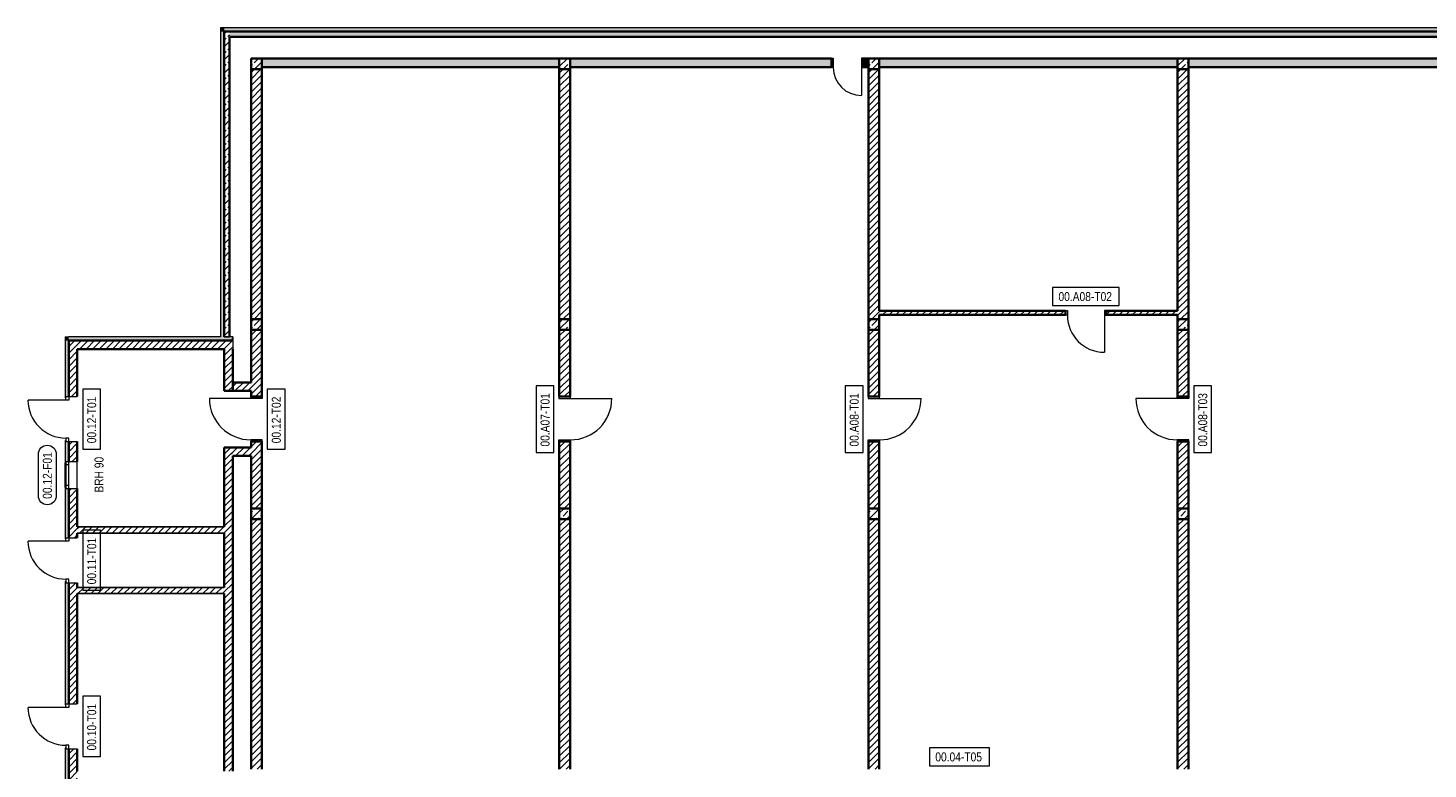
# Model space of a CAD drawing. Header units: metres. Extents: x -58265 to 854892, y -56510 to 35250.
# Tile 9 of 47: x -58265 to -19096, y 180 to 20925. Entities that reach past the tile are written whole.
import ezdxf

# ---------------------------------------------------------------- set-up
doc = ezdxf.new("R2010")
doc.units = ezdxf.units.M
doc.header["$LTSCALE"] = 0.05
for name, color, linetype in [('0._Pikto für Layout_4_A_1_Bauteilschraffuren', 7, 'Continuous'), ('0._Pikto für Layout_4_A_1_Fenster', 7, 'Continuous'), ('0._Pikto für Layout_4_A_1_Fenster_Text', 7, 'Continuous'), ('0._Pikto für Layout_4_A_1_Stützen', 7, 'Continuous'), ('0._Pikto für Layout_4_A_1_Türen', 7, 'Continuous'), ('0._Pikto für Layout_4_A_1_Türen_Text', 7, 'Continuous'), ('0._Pikto für Layout_4_A_1_Wände_Außen', 7, 'Continuous'), ('0._Pikto für Layout_4_A_1_Wände_Innen_Massiv', 7, 'Continuous')]:
    doc.layers.add(name, color=color, linetype=linetype)
doc.styles.add('ERSTELLTER_STIL_2', font='txt')
pattern_1 = [(45, (0, 3e-11), (-183.8478, 183.8478), []), (45, (-91.92, 91.92), (-183.8478, 183.8478), [195, -65])]
pattern_2 = [(45, (0, 3e-11), (-91.92388, 91.92388), [])]

msp = doc.modelspace()

# ---------------------------------------------------------------- hatches: boundary and pattern name
at = {"layer": '0._Pikto für Layout_4_A_1_Bauteilschraffuren', "linetype": 'Continuous', "lineweight": 18}
for points in [[(-52775, 20825), (-52875, 20925), (-52875, 20825)], [(-52775, 20925), (-52875, 20925), (-52775, 20825)], [(-52875, 20825), (-52875, 12275), (-52775, 12275), (-52775, 20825)], [(-52775, 20825), (875, 20825), (875, 20925), (-52775, 20925)], [(-51720, 19830), (-43400, 19830), (-43400, 20070), (-51720, 20070)], [(-43100, 20070), (-43100, 19830), (-35785, 19830), (-35785, 20070)], [(-34900, 20070), (-34900, 19830), (-34750, 19830), (-34750, 20070)], [(-26100, 20070), (-34450, 20070), (-34450, 19830), (-26100, 19830)], [(-17450, 20070), (-25800, 20070), (-25800, 19830), (-17450, 19830)], [(-57125, 12275), (-57225, 12275), (-57125, 12175)], [(-57225, 12175), (-57125, 12175), (-57225, 12275)], [(-57225, 10575), (-57205, 10575), (-57205, 10605), (-57125, 10605), (-57125, 12175), (-57225, 12175)], [(-57125, 12175), (-52605.588, 12175), (-52535, 12275), (-57125, 12275)], [(-52605.588, 12175), (-52535, 12175), (-52535, 12275)], [(-57205, 9375), (-57225, 9375), (-57225, 8755.272), (-57205, 8755.272), (-57205, 8785.272), (-57125, 8785.272), (-57125, 9345), (-57205, 9345)], [(-57205, 8065.272), (-57225, 8065.272), (-57225, 6625), (-57205, 6625), (-57205, 6655), (-57125, 6655), (-57125, 8035.272), (-57205, 8035.272)], [(-57205, 5425), (-57225, 5425), (-57225, 1975), (-57205, 1975), (-57205, 2005), (-57125, 2005), (-57125, 5395), (-57205, 5395)], [(-57225, 775), (-57225, -930), (-57125, -930), (-57125, 745), (-57205, 745), (-57205, 775)]]:
    msp.add_hatch(color=9, dxfattribs=at).paths.add_polyline_path(points)
h = msp.add_hatch(dxfattribs=at)
h.set_pattern_fill('Beton__Stahlbeton_0004', color=9, style=0, pattern_type=2)
h.set_pattern_definition(pattern_1)
h.paths.add_polyline_path([(-52625, 20675), (-52775, 20825), (-52775, 20675)])
h = msp.add_hatch(dxfattribs=at)
h.set_pattern_fill('Beton__Stahlbeton_0004', color=9, style=0, pattern_type=2)
h.set_pattern_definition(pattern_1)
h.paths.add_polyline_path([(-52625, 20825), (-52775, 20825), (-52625, 20675)])
h = msp.add_hatch(dxfattribs=at)
h.set_pattern_fill('Beton__Stahlbeton_0004', color=9, style=0, pattern_type=2)
h.set_pattern_definition(pattern_1)
h.paths.add_polyline_path([(-52625, 20675), (725, 20675), (725, 20825), (-52625, 20825)])
h = msp.add_hatch(dxfattribs=at)
h.set_pattern_fill('Beton__Stahlbeton_0004', color=9, style=0, pattern_type=2)
h.set_pattern_definition(pattern_1)
h.paths.add_polyline_path([(-52775, 20675), (-52775, 12275), (-52625, 12275), (-52625, 20675)])
h = msp.add_hatch(dxfattribs=at)
h.set_pattern_fill('Beton__Stahlbeton_0004', color=9, style=0, pattern_type=2)
h.set_pattern_definition(pattern_1)
h.paths.add_polyline_path([(-51720, 19770), (-51720, 20070), (-52020, 20070), (-52020, 19770)])
h = msp.add_hatch(dxfattribs=at)
h.set_pattern_fill('Beton__Stahlbeton_0004', color=9, style=0, pattern_type=2)
h.set_pattern_definition(pattern_1)
h.paths.add_polyline_path([(-43100, 19770), (-43100, 20070), (-43400, 20070), (-43400, 19770)])
h = msp.add_hatch(dxfattribs=at)
h.set_pattern_fill('Beton__Stahlbeton_0004', color=9, style=0, pattern_type=2)
h.set_pattern_definition(pattern_1)
h.paths.add_polyline_path([(-34450, 19770), (-34450, 20070), (-34750, 20070), (-34750, 19770)])
h = msp.add_hatch(dxfattribs=at)
h.set_pattern_fill('Beton__Stahlbeton_0004', color=9, style=0, pattern_type=2)
h.set_pattern_definition(pattern_1)
h.paths.add_polyline_path([(-25800, 19770), (-25800, 20070), (-26100, 20070), (-26100, 19770)])
h = msp.add_hatch(dxfattribs=at)
h.set_pattern_fill('MW_Kalksandstein_0004', color=9, style=0, pattern_type=2)
h.set_pattern_definition(pattern_2)
h.paths.add_polyline_path([(-51720, 19770), (-52020, 19770), (-52020, 12775), (-51720, 12775)])
h = msp.add_hatch(dxfattribs=at)
h.set_pattern_fill('MW_Kalksandstein_0004', color=9, style=0, pattern_type=2)
h.set_pattern_definition(pattern_2)
h.paths.add_polyline_path([(-43100, 19770), (-43400, 19770), (-43400, 12775), (-43100, 12775)])
h = msp.add_hatch(dxfattribs=at)
h.set_pattern_fill('MW_Kalksandstein_0004', color=9, style=0, pattern_type=2)
h.set_pattern_definition(pattern_2)
h.paths.add_polyline_path([(-34450, 19770), (-34750, 19770), (-34750, 12775), (-34450, 12775)])
h = msp.add_hatch(dxfattribs=at)
h.set_pattern_fill('MW_Kalksandstein_0004', color=9, style=0, pattern_type=2)
h.set_pattern_definition(pattern_2)
h.paths.add_polyline_path([(-25800, 19770), (-26100, 19770), (-26100, 12775), (-25800, 12775)])
h = msp.add_hatch(dxfattribs=at)
h.set_pattern_fill('MW_Kalksandstein_0004', color=9, style=0, pattern_type=2)
h.set_pattern_definition(pattern_2)
h.paths.add_polyline_path([(-34450, 12892.5), (-29235, 12892.5), (-29235, 13007.5), (-34450, 13007.5)])
h = msp.add_hatch(dxfattribs=at)
h.set_pattern_fill('MW_Kalksandstein_0004', color=9, style=0, pattern_type=2)
h.set_pattern_definition(pattern_2)
h.paths.add_polyline_path([(-28100, 13007.5), (-28100, 12892.5), (-26100, 12892.5), (-26100, 13007.5)])
h = msp.add_hatch(dxfattribs=at)
h.set_pattern_fill('Beton__Stahlbeton_0004', color=9, style=0, pattern_type=2)
h.set_pattern_definition(pattern_1)
h.paths.add_polyline_path([(-51720, 12475), (-51720, 12775), (-52020, 12775), (-52020, 12475)])
h = msp.add_hatch(dxfattribs=at)
h.set_pattern_fill('Beton__Stahlbeton_0004', color=9, style=0, pattern_type=2)
h.set_pattern_definition(pattern_1)
h.paths.add_polyline_path([(-43100, 12475), (-43100, 12775), (-43400, 12775), (-43400, 12475)])
h = msp.add_hatch(dxfattribs=at)
h.set_pattern_fill('Beton__Stahlbeton_0004', color=9, style=0, pattern_type=2)
h.set_pattern_definition(pattern_1)
h.paths.add_polyline_path([(-34450, 12475), (-34450, 12775), (-34750, 12775), (-34750, 12475)])
h = msp.add_hatch(dxfattribs=at)
h.set_pattern_fill('Beton__Stahlbeton_0004', color=9, style=0, pattern_type=2)
h.set_pattern_definition(pattern_1)
h.paths.add_polyline_path([(-25800, 12475), (-25800, 12775), (-26100, 12775), (-26100, 12475)])
h = msp.add_hatch(dxfattribs=at)
h.set_pattern_fill('MW_Kalksandstein_0004', color=9, style=0, pattern_type=2)
h.set_pattern_definition(pattern_2)
h.paths.add_polyline_path([(-56885, 12175), (-57125, 12175), (-56885, 11935)])
h = msp.add_hatch(dxfattribs=at)
h.set_pattern_fill('MW_Kalksandstein_0004', color=9, style=0, pattern_type=2)
h.set_pattern_definition(pattern_2)
h.paths.add_polyline_path([(-57125, 12175), (-57125, 11935), (-56885, 11935)])
h = msp.add_hatch(dxfattribs=at)
h.set_pattern_fill('MW_Kalksandstein_0004', color=9, style=0, pattern_type=2)
h.set_pattern_definition(pattern_2)
h.paths.add_polyline_path([(-56885, 11935), (-52775, 11935), (-52775, 12175), (-56885, 12175)])
h = msp.add_hatch(dxfattribs=at)
h.set_pattern_fill('MW_Kalksandstein_0004', color=9, style=0, pattern_type=2)
h.set_pattern_definition(pattern_2)
h.paths.add_polyline_path([(-52605.588, 12175), (-52775, 11935), (-52535, 11935), (-52535, 12175)])
h = msp.add_hatch(dxfattribs=at)
h.set_pattern_fill('MW_Kalksandstein_0004', color=9, style=0, pattern_type=2)
h.set_pattern_definition(pattern_2)
h.paths.add_polyline_path([(-52775, 11935), (-52605.588, 12175), (-52775, 12175)])
h = msp.add_hatch(dxfattribs=at)
h.set_pattern_fill('MW_Kalksandstein_0004', color=9, style=0, pattern_type=2)
h.set_pattern_definition(pattern_2)
h.paths.add_polyline_path([(-51720, 12475), (-52020, 12475), (-52020, 10605), (-51720, 10605)])
h = msp.add_hatch(dxfattribs=at)
h.set_pattern_fill('MW_Kalksandstein_0004', color=9, style=0, pattern_type=2)
h.set_pattern_definition(pattern_2)
h.paths.add_polyline_path([(-43100, 12475), (-43400, 12475), (-43400, 10605), (-43100, 10605)])
h = msp.add_hatch(dxfattribs=at)
h.set_pattern_fill('MW_Kalksandstein_0004', color=9, style=0, pattern_type=2)
h.set_pattern_definition(pattern_2)
h.paths.add_polyline_path([(-34450, 12475), (-34750, 12475), (-34750, 10605), (-34450, 10605)])
h = msp.add_hatch(dxfattribs=at)
h.set_pattern_fill('MW_Kalksandstein_0004', color=9, style=0, pattern_type=2)
h.set_pattern_definition(pattern_2)
h.paths.add_polyline_path([(-25800, 12475), (-26100, 12475), (-26100, 10605), (-25800, 10605)])
h = msp.add_hatch(dxfattribs=at)
h.set_pattern_fill('MW_Kalksandstein_0004', color=9, style=0, pattern_type=2)
h.set_pattern_definition(pattern_2)
h.paths.add_polyline_path([(-57125, 10605), (-56885, 10605), (-56885, 11935), (-57125, 11935)])
h = msp.add_hatch(dxfattribs=at)
h.set_pattern_fill('MW_Kalksandstein_0004', color=9, style=0, pattern_type=2)
h.set_pattern_definition(pattern_2)
h.paths.add_polyline_path([(-52775, 11935), (-52775, 10765), (-52535, 10765), (-52535, 11935)])
h = msp.add_hatch(dxfattribs=at)
h.set_pattern_fill('MW_Kalksandstein_0004', color=9, style=0, pattern_type=2)
h.set_pattern_definition(pattern_2)
h.paths.add_polyline_path([(-52020, 11005), (-52535, 11005), (-52535, 10765), (-52020, 10765)])
h = msp.add_hatch(dxfattribs=at)
h.set_pattern_fill('MW_Kalksandstein_0004', color=9, style=0, pattern_type=2)
h.set_pattern_definition(pattern_2)
h.paths.add_polyline_path([(-56885, 9345), (-57125, 9345), (-57125, 8785.272), (-56885, 8785.272)])
h = msp.add_hatch(dxfattribs=at)
h.set_pattern_fill('MW_Kalksandstein_0004', color=9, style=0, pattern_type=2)
h.set_pattern_definition(pattern_2)
h.paths.add_polyline_path([(-52535, 8945), (-52775, 9185), (-52775, 8945)])
h = msp.add_hatch(dxfattribs=at)
h.set_pattern_fill('MW_Kalksandstein_0004', color=9, style=0, pattern_type=2)
h.set_pattern_definition(pattern_2)
h.paths.add_polyline_path([(-52535, 9185), (-52775, 9185), (-52535, 8945)])
h = msp.add_hatch(dxfattribs=at)
h.set_pattern_fill('MW_Kalksandstein_0004', color=9, style=0, pattern_type=2)
h.set_pattern_definition(pattern_2)
h.paths.add_polyline_path([(-52535, 8945), (-52020, 8945), (-52020, 9185), (-52535, 9185)])
h = msp.add_hatch(dxfattribs=at)
h.set_pattern_fill('MW_Kalksandstein_0004', color=9, style=0, pattern_type=2)
h.set_pattern_definition(pattern_2)
h.paths.add_polyline_path([(-52020, 7475), (-51720, 7475), (-51720, 9345), (-52020, 9345)])
h = msp.add_hatch(dxfattribs=at)
h.set_pattern_fill('MW_Kalksandstein_0004', color=9, style=0, pattern_type=2)
h.set_pattern_definition(pattern_2)
h.paths.add_polyline_path([(-43400, 7475), (-43100, 7475), (-43100, 9345), (-43400, 9345)])
h = msp.add_hatch(dxfattribs=at)
h.set_pattern_fill('MW_Kalksandstein_0004', color=9, style=0, pattern_type=2)
h.set_pattern_definition(pattern_2)
h.paths.add_polyline_path([(-34750, 7475), (-34450, 7475), (-34450, 9345), (-34750, 9345)])
h = msp.add_hatch(dxfattribs=at)
h.set_pattern_fill('MW_Kalksandstein_0004', color=9, style=0, pattern_type=2)
h.set_pattern_definition(pattern_2)
h.paths.add_polyline_path([(-26100, 7475), (-25800, 7475), (-25800, 9345), (-26100, 9345)])
h = msp.add_hatch(dxfattribs=at)
h.set_pattern_fill('MW_Kalksandstein_0004', color=9, style=0, pattern_type=2)
h.set_pattern_definition(pattern_2)
h.paths.add_polyline_path([(-52535, 120), (-52535, 8945), (-52775, 8945), (-52775, 120)])
h = msp.add_hatch(dxfattribs=at)
h.set_pattern_fill('MW_Kalksandstein_0004', color=9, style=0, pattern_type=2)
h.set_pattern_definition(pattern_2)
h.paths.add_polyline_path([(-56885, 8035.272), (-57125, 8035.272), (-57125, 6655), (-56885, 6655)])
h = msp.add_hatch(dxfattribs=at)
h.set_pattern_fill('Beton__Stahlbeton_0004', color=9, style=0, pattern_type=2)
h.set_pattern_definition(pattern_1)
h.paths.add_polyline_path([(-51720, 7175), (-51720, 7475), (-52020, 7475), (-52020, 7175)])
h = msp.add_hatch(dxfattribs=at)
h.set_pattern_fill('Beton__Stahlbeton_0004', color=9, style=0, pattern_type=2)
h.set_pattern_definition(pattern_1)
h.paths.add_polyline_path([(-43100, 7175), (-43100, 7475), (-43400, 7475), (-43400, 7175)])
h = msp.add_hatch(dxfattribs=at)
h.set_pattern_fill('Beton__Stahlbeton_0004', color=9, style=0, pattern_type=2)
h.set_pattern_definition(pattern_1)
h.paths.add_polyline_path([(-34450, 7175), (-34450, 7475), (-34750, 7475), (-34750, 7175)])
h = msp.add_hatch(dxfattribs=at)
h.set_pattern_fill('Beton__Stahlbeton_0004', color=9, style=0, pattern_type=2)
h.set_pattern_definition(pattern_1)
h.paths.add_polyline_path([(-25800, 7175), (-25800, 7475), (-26100, 7475), (-26100, 7175)])
h = msp.add_hatch(dxfattribs=at)
h.set_pattern_fill('MW_Kalksandstein_0004', color=9, style=0, pattern_type=2)
h.set_pattern_definition(pattern_2)
h.paths.add_polyline_path([(-52020, 180), (-51720, 180), (-51720, 7175), (-52020, 7175)])
h = msp.add_hatch(dxfattribs=at)
h.set_pattern_fill('MW_Kalksandstein_0004', color=9, style=0, pattern_type=2)
h.set_pattern_definition(pattern_2)
h.paths.add_polyline_path([(-43100, 7175), (-43400, 7175), (-43400, 180), (-43100, 180)])
h = msp.add_hatch(dxfattribs=at)
h.set_pattern_fill('MW_Kalksandstein_0004', color=9, style=0, pattern_type=2)
h.set_pattern_definition(pattern_2)
h.paths.add_polyline_path([(-34450, 7175), (-34750, 7175), (-34750, 180), (-34450, 180)])
h = msp.add_hatch(dxfattribs=at)
h.set_pattern_fill('MW_Kalksandstein_0004', color=9, style=0, pattern_type=2)
h.set_pattern_definition(pattern_2)
h.paths.add_polyline_path([(-25800, 7175), (-26100, 7175), (-26100, 180), (-25800, 180)])
h = msp.add_hatch(dxfattribs=at)
h.set_pattern_fill('MW_Kalksandstein_0004', color=9, style=0, pattern_type=2)
h.set_pattern_definition(pattern_2)
h.paths.add_polyline_path([(-56885, 6785), (-52775, 6785), (-52775, 6960), (-56885, 6960)])
h = msp.add_hatch(dxfattribs=at)
h.set_pattern_fill('MW_Kalksandstein_0004', color=9, style=0, pattern_type=2)
h.set_pattern_definition(pattern_2)
h.paths.add_polyline_path([(-56885, 5395), (-57125, 5395), (-57125, 2005), (-56885, 2005)])
h = msp.add_hatch(dxfattribs=at)
h.set_pattern_fill('MW_Kalksandstein_0004', color=9, style=0, pattern_type=2)
h.set_pattern_definition(pattern_2)
h.paths.add_polyline_path([(-56885, 5090), (-52775, 5090), (-52775, 5265), (-56885, 5265)])
h = msp.add_hatch(dxfattribs=at)
h.set_pattern_fill('MW_Kalksandstein_0004', color=9, style=0, pattern_type=2)
h.set_pattern_definition(pattern_2)
h.paths.add_polyline_path([(-57125, -930), (-56885, -930), (-56885, 745), (-57125, 745)])

# ---------------------------------------------------------------- linework, layer by layer
at = {"layer": '0._Pikto für Layout_4_A_1_Fenster', "color": 9, "linetype": 'Continuous', "lineweight": 13}
for p, q in [((-57225, 8065.272), (-57225, 8755.272)), ((-57225, 8755.272), (-57205.001, 8755.272)), ((-57205.001, 8785.272), (-57125, 8785.272)), ((-57205.001, 8785.272), (-57125, 8785.272)), ((-57205.001, 8755.272), (-57205.001, 8785.272)), ((-57205.001, 8755.272), (-57205.001, 8785.272)), ((-57125, 8785.272), (-56885, 8785.272)), ((-56885, 8035.272), (-56885, 8785.272)), ((-57225, 8065.272), (-57205.001, 8065.272)), ((-57205.001, 8065.272), (-57205.001, 8035.272)), ((-57205.001, 8065.272), (-57205.001, 8035.272)), ((-57205.001, 8035.272), (-57125, 8035.272)), ((-57205.001, 8035.272), (-57125, 8035.272)), ((-57125, 8035.272), (-56885, 8035.272))]:
    msp.add_line(p, q, dxfattribs=at)
at = {"layer": '0._Pikto für Layout_4_A_1_Fenster', "color": 9, "linetype": 'Continuous', "lineweight": 18}
for p, q in [((-57205.001, 8785.272), (-57205.001, 8705.273)), ((-57205.001, 8705.273), (-57125, 8705.273)), ((-57205.001, 8705.273), (-57205.001, 8115.271)), ((-57125, 8705.273), (-57125, 8785.272)), ((-57125, 8115.271), (-57125, 8705.273)), ((-57125, 8115.271), (-57205.001, 8115.271)), ((-57205.001, 8115.271), (-57205.001, 8035.272)), ((-57125, 8035.272), (-57125, 8115.271))]:
    msp.add_line(p, q, dxfattribs=at)
at = {"layer": '0._Pikto für Layout_4_A_1_Fenster_Text', "color": 9, "linetype": 'Continuous', "lineweight": 13, "flags": 128}
msp.add_lwpolyline([(-57975, 7827.507), (-57975, 8993.037, -1), (-57475, 8993.037), (-57475, 7827.507, -1)], format="xyb", close=True, dxfattribs=at)
at = {"layer": '0._Pikto für Layout_4_A_1_Stützen', "color": 9, "linetype": 'Continuous', "lineweight": 35, "flags": 128}
for points in [[(-51720, 19770), (-51720, 20070), (-52020, 20070), (-52020, 19770)], [(-43100, 19770), (-43100, 20070), (-43400, 20070), (-43400, 19770)], [(-34450, 19770), (-34450, 20070), (-34750, 20070), (-34750, 19770)], [(-25800, 19770), (-25800, 20070), (-26100, 20070), (-26100, 19770)], [(-51720, 12475), (-51720, 12775), (-52020, 12775), (-52020, 12475)], [(-43100, 12475), (-43100, 12775), (-43400, 12775), (-43400, 12475)], [(-34450, 12475), (-34450, 12775), (-34750, 12775), (-34750, 12475)], [(-25800, 12475), (-25800, 12775), (-26100, 12775), (-26100, 12475)], [(-51720, 7175), (-51720, 7475), (-52020, 7475), (-52020, 7175)], [(-43100, 7175), (-43100, 7475), (-43400, 7475), (-43400, 7175)], [(-34450, 7175), (-34450, 7475), (-34750, 7475), (-34750, 7175)], [(-25800, 7175), (-25800, 7475), (-26100, 7475), (-26100, 7175)]]:
    msp.add_lwpolyline(points, close=True, dxfattribs=at)
at = {"layer": '0._Pikto für Layout_4_A_1_Türen', "color": 9, "linetype": 'Continuous', "lineweight": 18}
for p, q in [((-35785, 20080.001), (-35735.001, 20080.001)), ((-35785, 19820), (-35785, 20080.001)), ((-35735.001, 20080.001), (-35735.001, 19820)), ((-34900, 20080.001), (-34949.999, 20080.001)), ((-34949.999, 20080.001), (-34949.999, 19820)), ((-34900, 19820), (-34900, 20080.001)), ((-35735.001, 19820), (-35785, 19820)), ((-34949.999, 19820), (-34949.999, 19035.001)), ((-34949.999, 19820), (-34900, 19820)), ((-29235.001, 13017.501), (-29184.999, 13017.501)), ((-29235.001, 12882.5), (-29235.001, 13017.501)), ((-29184.999, 13017.501), (-29184.999, 12882.5)), ((-28100.001, 13017.501), (-28150, 13017.501)), ((-28150, 13017.501), (-28150, 12882.5)), ((-28100.001, 12882.5), (-28100.001, 13017.501)), ((-29184.999, 12882.5), (-29235.001, 12882.5)), ((-28150, 12882.5), (-28150, 11847.501)), ((-28150, 12882.5), (-28100.001, 12882.5)), ((-57205.001, 10505), (-57205.001, 10605)), ((-57205.001, 10605), (-57125, 10605)), ((-57125, 10605), (-57125, 10505)), ((-52030, 10554.999), (-52030, 10605)), ((-52030, 10605), (-51710, 10605)), ((-51710, 10605), (-51710, 10554.999)), ((-43409.999, 10605), (-43409.999, 10554.999)), ((-43089.999, 10605), (-43409.999, 10605)), ((-43089.999, 10554.999), (-43089.999, 10605)), ((-34759.999, 10605), (-34759.999, 10554.999)), ((-34439.999, 10605), (-34759.999, 10605)), ((-34439.999, 10554.999), (-34439.999, 10605)), ((-26109.999, 10554.999), (-26109.999, 10605)), ((-26109.999, 10605), (-25790.001, 10605)), ((-25790.001, 10605), (-25790.001, 10554.999)), ((-57205.001, 10505), (-58264.999, 10505)), ((-57125, 10505), (-57205.001, 10505)), ((-52030, 10554.999), (-53189.999, 10554.999)), ((-51710, 10554.999), (-52030, 10554.999)), ((-43409.999, 10554.999), (-43089.999, 10554.999)), ((-43089.999, 10554.999), (-41930, 10554.999)), ((-34759.999, 10554.999), (-34439.999, 10554.999)), ((-34439.999, 10554.999), (-33280, 10554.999)), ((-26109.999, 10554.999), (-27270, 10554.999)), ((-25790.001, 10554.999), (-26109.999, 10554.999)), ((-57125, 9444.999), (-57205.001, 9444.999)), ((-57205.001, 9444.999), (-57205.001, 9345.001)), ((-57125, 9345.001), (-57125, 9444.999)), ((-57205.001, 9345.001), (-57125, 9345.001)), ((-51710, 9395), (-52030, 9395)), ((-52030, 9395), (-52030, 9345.001)), ((-52030, 9345.001), (-51710, 9345.001)), ((-51710, 9345.001), (-51710, 9395)), ((-43409.999, 9345.001), (-43409.999, 9395)), ((-43409.999, 9395), (-43089.999, 9395)), ((-43089.999, 9345.001), (-43409.999, 9345.001)), ((-43089.999, 9395), (-43089.999, 9345.001)), ((-34759.999, 9345.001), (-34759.999, 9395)), ((-34759.999, 9395), (-34439.999, 9395)), ((-34439.999, 9345.001), (-34759.999, 9345.001)), ((-34439.999, 9395), (-34439.999, 9345.001)), ((-25790.001, 9395), (-26109.999, 9395)), ((-26109.999, 9395), (-26109.999, 9345.001)), ((-26109.999, 9345.001), (-25790.001, 9345.001)), ((-25790.001, 9345.001), (-25790.001, 9395)), ((-57205.001, 6555.001), (-58264.999, 6555.001)), ((-57205.001, 6555.001), (-57205.001, 6655.001)), ((-57205.001, 6655.001), (-57125, 6655.001)), ((-57125, 6555.001), (-57205.001, 6555.001)), ((-57125, 6655.001), (-57125, 6555.001)), ((-57125, 5495), (-57205.001, 5495)), ((-57205.001, 5495), (-57205.001, 5394.999)), ((-57125, 5394.999), (-57125, 5495)), ((-57205.001, 5394.999), (-57125, 5394.999)), ((-57205.001, 1905.001), (-57205.001, 2004.999)), ((-57205.001, 2004.999), (-57125, 2004.999)), ((-57125, 2004.999), (-57125, 1905.001)), ((-57205.001, 1905.001), (-58264.999, 1905.001)), ((-57125, 1905.001), (-57205.001, 1905.001)), ((-57125, 845), (-57205.001, 845)), ((-57205.001, 845), (-57205.001, 745)), ((-57125, 745), (-57125, 845)), ((-57205.001, 745), (-57125, 745))]:
    msp.add_line(p, q, dxfattribs=at)
at = {"layer": '0._Pikto für Layout_4_A_1_Türen', "color": 9, "linetype": 'Continuous', "lineweight": 35}
for p, q in [((-35785, 19830.001), (-35785, 20070)), ((-35785, 19830.001), (-35785, 20070)), ((-34900, 19830.001), (-34900, 20070)), ((-34900, 19830.001), (-34900, 20070)), ((-29235.001, 13007.5), (-29235.001, 12892.501)), ((-29235.001, 13007.5), (-29235.001, 12892.501)), ((-28100.001, 13007.5), (-28100.001, 12892.501)), ((-28100.001, 13007.5), (-28100.001, 12892.501)), ((-51720, 10605), (-52019.999, 10605)), ((-51720, 10605), (-52019.999, 10605)), ((-43100, 10605), (-43400.001, 10605)), ((-43100, 10605), (-43400.001, 10605)), ((-34450, 10605), (-34750.001, 10605)), ((-34450, 10605), (-34750.001, 10605)), ((-26100.001, 10605), (-25800, 10605)), ((-26100.001, 10605), (-25800, 10605)), ((-51720, 9345.001), (-52019.999, 9345.001)), ((-51720, 9345.001), (-52019.999, 9345.001)), ((-43100, 9345.001), (-43400.001, 9345.001)), ((-43100, 9345.001), (-43400.001, 9345.001)), ((-34450, 9345.001), (-34750.001, 9345.001)), ((-34450, 9345.001), (-34750.001, 9345.001)), ((-26100.001, 9345.001), (-25800, 9345.001)), ((-26100.001, 9345.001), (-25800, 9345.001))]:
    msp.add_line(p, q, dxfattribs=at)
at = {"layer": '0._Pikto für Layout_4_A_1_Türen', "color": 9, "linetype": 'Continuous', "lineweight": 13}
for p, q in [((-57205.001, 10605), (-57125, 10605)), ((-57205.001, 10575), (-57205.001, 10605)), ((-57205.001, 9345.001), (-57205.001, 9375.001)), ((-57205.001, 9345.001), (-57125, 9345.001)), ((-57205.001, 6655.001), (-57125, 6655.001)), ((-57205.001, 6625.001), (-57205.001, 6655.001)), ((-57205.001, 5394.999), (-57205.001, 5424.999)), ((-57205.001, 5394.999), (-57125, 5394.999)), ((-57205.001, 2004.999), (-57125, 2004.999)), ((-57205.001, 1974.999), (-57205.001, 2004.999)), ((-57205.001, 745), (-57205.001, 774.999)), ((-57205.001, 745), (-57125, 745))]:
    msp.add_line(p, q, dxfattribs=at)
for centre, radius, start, end in [((-34950, 19820), 785, 180, 270), ((-28150, 12882.5), 1035, 180, 270), ((-57205, 10505), 1060, 180, 270), ((-52030, 10555), 1160, 180, 270), ((-43090, 10555), 1160, 270, 0), ((-34440, 10555), 1160, 270, 0), ((-26110, 10555), 1160, 180, 270), ((-57205, 6555), 1060, 180, 270), ((-57205, 1905), 1060, 180, 270)]:
    msp.add_arc(centre, radius, start, end, dxfattribs=at)
at = {"layer": '0._Pikto für Layout_4_A_1_Türen_Text', "color": 9, "linetype": 'Continuous', "lineweight": 13, "flags": 128}
for points in [[(-27734.15, 13157.5), (-27734.15, 13657.5), (-29600.85, 13657.5), (-29600.85, 13157.5)], [(-56735, 9133.28), (-56235, 9133.28), (-56235, 10816.72), (-56735, 10816.72)], [(-51570, 9133.28), (-51070, 9133.28), (-51070, 10816.72), (-51570, 10816.72)], [(-43550, 10908.35), (-44050, 10908.35), (-44050, 9041.65), (-43550, 9041.65)], [(-34900, 10908.35), (-35400, 10908.35), (-35400, 9041.65), (-34900, 9041.65)], [(-25650, 9041.65), (-25150, 9041.65), (-25150, 10908.35), (-25650, 10908.35)], [(-56735, 5183.28), (-56235, 5183.28), (-56235, 6866.72), (-56735, 6866.72)], [(-56735, 533.28), (-56235, 533.28), (-56235, 2216.72), (-56735, 2216.72)], [(-31363.28, 270), (-31363.28, 770), (-33046.72, 770), (-33046.72, 270)]]:
    msp.add_lwpolyline(points, close=True, dxfattribs=at)
at = {"layer": '0._Pikto für Layout_4_A_1_Wände_Außen', "color": 9, "linetype": 'Continuous', "lineweight": 35}
for p, q in [((-52775.001, 20825), (-52775.001, 20675)), ((-52624.999, 20825), (-52775.001, 20825)), ((-52775.001, 20825), (-52775.001, 20675)), ((724.999, 20825), (-52624.999, 20825)), ((-52775.001, 20675), (-52775.001, 12275)), ((-56885, 12174.999), (-57125, 12174.999)), ((-57125, 12174.999), (-57125, 11935)), ((-56885, 12174.999), (-57125, 12174.999)), ((-52775.001, 12174.999), (-56885, 12174.999)), ((-52605.588, 12174.999), (-52775.001, 12174.999)), ((-57125, 11935), (-57125, 10605)), ((-57125, 9345.001), (-57125, 8785.272)), ((-57125, 8035.272), (-57125, 6655.001)), ((-57125, 5394.999), (-57125, 2004.999)), ((-57125, 745), (-57125, -930))]:
    msp.add_line(p, q, dxfattribs=at)
at = {"layer": '0._Pikto für Layout_4_A_1_Wände_Außen', "color": 9, "linetype": 'Continuous', "lineweight": 13}
for p, q in [((-57205.001, 10575), (-57205.001, 10605)), ((-57205.001, 10605), (-57125, 10605)), ((-57125, 10605), (-56885, 10605)), ((-57225, 10575), (-57205.001, 10575)), ((-57225, 9375.001), (-57205.001, 9375.001)), ((-57205.001, 9345.001), (-57205.001, 9375.001)), ((-57205.001, 9345.001), (-57125, 9345.001)), ((-57125, 9345.001), (-56885, 9345.001)), ((-57225, 8755.272), (-57205.001, 8755.272)), ((-57205.001, 8755.272), (-57205.001, 8785.272)), ((-57205.001, 8785.272), (-57125, 8785.272)), ((-57125, 8785.272), (-56885, 8785.272)), ((-57225, 8065.272), (-57205.001, 8065.272)), ((-57205.001, 8065.272), (-57205.001, 8035.272)), ((-57205.001, 8035.272), (-57125, 8035.272)), ((-57125, 8035.272), (-56885, 8035.272)), ((-57225, 6625.001), (-57205.001, 6625.001)), ((-57205.001, 6625.001), (-57205.001, 6655.001)), ((-57205.001, 6655.001), (-57125, 6655.001)), ((-57125, 6655.001), (-56885, 6655.001)), ((-57225, 5424.999), (-57205.001, 5424.999)), ((-57205.001, 5394.999), (-57205.001, 5424.999)), ((-57205.001, 5394.999), (-57125, 5394.999)), ((-57125, 5394.999), (-56885, 5394.999)), ((-57225, 1974.999), (-57205.001, 1974.999)), ((-57205.001, 1974.999), (-57205.001, 2004.999)), ((-57205.001, 2004.999), (-57125, 2004.999)), ((-57125, 2004.999), (-56885, 2004.999)), ((-57225, 774.999), (-57205.001, 774.999)), ((-57205.001, 745), (-57205.001, 774.999)), ((-57205.001, 745), (-57125, 745)), ((-57125, 745), (-56885, 745))]:
    msp.add_line(p, q, dxfattribs=at)
at = {"layer": '0._Pikto für Layout_4_A_1_Wände_Außen', "color": 9, "linetype": 'Continuous', "lineweight": 13, "flags": 128}
for points in [[(-52875, 20925), (-52875, 20825)], [(-57225, 12275), (-57125, 12275)], [(-52775, 12275), (-52625, 12275)]]:
    msp.add_lwpolyline(points, dxfattribs=at)
at = {"layer": '0._Pikto für Layout_4_A_1_Wände_Außen', "color": 9, "linetype": 'Continuous', "lineweight": 18, "flags": 128}
for points in [[(975, 20925), (-52875, 20925)], [(-52875, 20825), (-52875, 12275)], [(-57225, 12275), (-57225, 10575)], [(-52875, 12275), (-57125, 12275)], [(-52535, 12275), (-52775, 12275)], [(-57225, 9375), (-57225, 8755.272)], [(-57225, 8065.272), (-57225, 6625)], [(-57225, 5425), (-57225, 1975)], [(-57225, 775), (-57225, -930)]]:
    msp.add_lwpolyline(points, dxfattribs=at)
at = {"layer": '0._Pikto für Layout_4_A_1_Wände_Außen', "color": 9, "linetype": 'Continuous', "lineweight": 35, "flags": 128}
for points in [[(-52625, 20675), (725, 20675)], [(-52625, 12275), (-52625, 20675)], [(-56885, 10605), (-56885, 11935)], [(-56885, 11935), (-52775, 11935)], [(-56885, 8785.272), (-56885, 9345)], [(-56885, 6960), (-56885, 8035.272)], [(-56885, 6655), (-56885, 6785)], [(-56885, 5265), (-56885, 5395)], [(-56885, 2005), (-56885, 5090)], [(-56885, 120), (-56885, 745)]]:
    msp.add_lwpolyline(points, dxfattribs=at)
at = {"layer": '0._Pikto für Layout_4_A_1_Wände_Innen_Massiv', "color": 9, "linetype": 'Continuous', "lineweight": 35}
for p, q in [((-35785, 19830.001), (-35785, 20070)), ((-34900, 19830.001), (-34900, 20070)), ((-29235.001, 13007.5), (-29235.001, 12892.501)), ((-28100.001, 13007.5), (-28100.001, 12892.501)), ((-52535, 12174.999), (-52605.588, 12174.999)), ((-51720, 10605), (-52019.999, 10605)), ((-43100, 10605), (-43400.001, 10605)), ((-34450, 10605), (-34750.001, 10605)), ((-26100.001, 10605), (-25800, 10605)), ((-51720, 9345.001), (-52019.999, 9345.001)), ((-43100, 9345.001), (-43400.001, 9345.001)), ((-34450, 9345.001), (-34750.001, 9345.001)), ((-26100.001, 9345.001), (-25800, 9345.001))]:
    msp.add_line(p, q, dxfattribs=at)
at = {"layer": '0._Pikto für Layout_4_A_1_Wände_Innen_Massiv', "color": 9, "linetype": 'Continuous', "lineweight": 35, "flags": 128}
for points in [[(-43400, 20070), (-51720, 20070)], [(-35785, 20070), (-43100, 20070)], [(-34750, 20070), (-34900, 20070)], [(-26100, 20070), (-34450, 20070)], [(-17450, 20070), (-25800, 20070)], [(-52020, 19770), (-52020, 12775)], [(-51720, 19830), (-43400, 19830)], [(-51720, 12775), (-51720, 19770)], [(-43400, 19770), (-43400, 12775)], [(-43100, 19830), (-35785, 19830)], [(-43100, 12775), (-43100, 19770)], [(-34900, 19830), (-34750, 19830)], [(-34750, 19770), (-34750, 12775)], [(-34450, 19830), (-26100, 19830)], [(-34450, 13007.5), (-34450, 19770)], [(-26100, 19770), (-26100, 13007.5)], [(-25800, 19830), (-17450, 19830)], [(-25800, 12775), (-25800, 19770)], [(-29235, 13007.5), (-34450, 13007.5)], [(-26100, 13007.5), (-28100, 13007.5)], [(-34450, 12892.5), (-29235, 12892.5)], [(-34450, 12775), (-34450, 12892.5)], [(-28100, 12892.5), (-26100, 12892.5)], [(-26100, 12892.5), (-26100, 12775)], [(-52020, 12475), (-52020, 11005)], [(-51720, 10605), (-51720, 12475)], [(-43400, 12475), (-43400, 10605)], [(-43100, 10605), (-43100, 12475)], [(-34750, 12475), (-34750, 10605)], [(-34450, 10605), (-34450, 12475)], [(-26100, 12475), (-26100, 10605)], [(-25800, 10605), (-25800, 12475)], [(-52775, 11935), (-52775, 10765)], [(-52535, 10765), (-52535, 11935)], [(-52020, 11005), (-52535, 11005)], [(-52535, 11005), (-52535, 10765)], [(-52775, 10765), (-52535, 10765)], [(-52535, 10765), (-52020, 10765)], [(-52020, 10765), (-52020, 10605)], [(-52775, 9185), (-52775, 8945)], [(-52020, 9185), (-52775, 9185)], [(-52020, 9345), (-52020, 9185)], [(-51720, 7475), (-51720, 9345)], [(-43400, 9345), (-43400, 7475)], [(-43100, 7475), (-43100, 9345)], [(-34750, 9345), (-34750, 7475)], [(-34450, 7475), (-34450, 9345)], [(-26100, 9345), (-26100, 7475)], [(-25800, 7475), (-25800, 9345)], [(-52775, 8945), (-52775, 6960)], [(-52535, 8945), (-52020, 8945)], [(-52535, 120), (-52535, 8945)], [(-52020, 8945), (-52020, 7475)], [(-52020, 7175), (-52020, 180)], [(-51720, 180), (-51720, 7175)], [(-43400, 7175), (-43400, 180)], [(-43100, 180), (-43100, 7175)], [(-34750, 7175), (-34750, 180)], [(-34450, 180), (-34450, 7175)], [(-26100, 7175), (-26100, 180)], [(-25800, 180), (-25800, 7175)], [(-52775, 6785), (-52775, 5265)], [(-52775, 5090), (-52775, 120)]]:
    msp.add_lwpolyline(points, dxfattribs=at)
at = {"layer": '0._Pikto für Layout_4_A_1_Wände_Innen_Massiv', "color": 9, "linetype": 'Continuous', "lineweight": 13, "flags": 128}
for points in [[(-52535, 12275), (-52535, 12175)], [(-52535, 12175), (-52535, 11935)]]:
    msp.add_lwpolyline(points, dxfattribs=at)
at = {"layer": '0._Pikto für Layout_4_A_1_Wände_Innen_Massiv', "color": 9, "linetype": 'Continuous', "lineweight": 25, "flags": 128}
for points in [[(-52775, 6960), (-56885, 6960)], [(-56885, 6785), (-52775, 6785)], [(-52775, 5265), (-56885, 5265)], [(-56885, 5090), (-52775, 5090)]]:
    msp.add_lwpolyline(points, dxfattribs=at)

# ---------------------------------------------------------------- texts
at = {"layer": '0._Pikto für Layout_4_A_1_Fenster_Text', "color": 9, "linetype": 'Continuous', "lineweight": 18, "char_height": 250, "attachment_point": 7, "rotation": 90, "style": 'ERSTELLTER_STIL_2'}
for s, insert in [('\\A1;{\\pql;\\pt0;\\fSwis721 Cn BT|b0|i0|c0|p0;\\W1.000000;00.12-F01\\fSwis721 Cn BT|b0|i0|c0|p0;\\W1.000000;\\fSwis721 Cn BT|b0|i0|c0|p0;\\W1.000000;\\fSwis721 Cn BT|b0|i0|c0|p0;\\W1.000000;}', (-57594.955, 7743.522)), ('\\A1;{\\pql;\\pt0;\\fSwis721 Cn BT|b0|i0|c0|p0;\\W1.000000;BRH 90\\fSwis721 Cn BT|b0|i0|c0|p0;\\W1.000000;\\A1{\\H.66x;\\S^  ;}\\fSwis721 Cn BT|b0|i0|c0|p0;\\W1.000000;\\fSwis721 Cn BT|b0|i0|c0|p0;\\W1.000000;}', (-56079.955, 7917.596))]:
    msp.add_mtext(s, dxfattribs=dict(at, insert=insert))
at = {"layer": '0._Pikto für Layout_4_A_1_Türen_Text', "color": 9, "linetype": 'Continuous', "lineweight": 18, "char_height": 250, "attachment_point": 7, "style": 'ERSTELLTER_STIL_2'}
for s, insert in [('\\A1;{\\pql;\\pt0;\\fSwis721 Cn BT|b0|i0|c0|p0;\\W1.000000;00.A08-T02\\fSwis721 Cn BT|b0|i0|c0|p0;\\W1.000000;\\fSwis721 Cn BT|b0|i0|c0|p0;\\W1.000000;\\fSwis721 Cn BT|b0|i0|c0|p0;\\W1.000000;}', (-29434.835, 13277.455)), ('\\A1;{\\pql;\\pt0;\\fSwis721 Cn BT|b0|i0|c0|p0;\\W1.000000;00.04-T05\\fSwis721 Cn BT|b0|i0|c0|p0;\\W1.000000;\\fSwis721 Cn BT|b0|i0|c0|p0;\\W1.000000;\\fSwis721 Cn BT|b0|i0|c0|p0;\\W1.000000;}', (-32880.7, 389.955))]:
    msp.add_mtext(s, dxfattribs=dict(at, insert=insert))
at = {"layer": '0._Pikto für Layout_4_A_1_Türen_Text', "color": 9, "linetype": 'Continuous', "lineweight": 18, "char_height": 250, "attachment_point": 7, "rotation": 90, "style": 'ERSTELLTER_STIL_2'}
for s, insert in [('\\A1;{\\pql;\\pt0;\\fSwis721 Cn BT|b0|i0|c0|p0;\\W1.000000;00.12-T01\\fSwis721 Cn BT|b0|i0|c0|p0;\\W1.000000;\\fSwis721 Cn BT|b0|i0|c0|p0;\\W1.000000;\\fSwis721 Cn BT|b0|i0|c0|p0;\\W1.000000;}', (-56354.955, 9299.3)), ('\\A1;{\\pql;\\pt0;\\fSwis721 Cn BT|b0|i0|c0|p0;\\W1.000000;00.12-T02\\fSwis721 Cn BT|b0|i0|c0|p0;\\W1.000000;\\fSwis721 Cn BT|b0|i0|c0|p0;\\W1.000000;\\fSwis721 Cn BT|b0|i0|c0|p0;\\W1.000000;}', (-51189.955, 9299.3)), ('\\A1;{\\pql;\\pt0;\\fSwis721 Cn BT|b0|i0|c0|p0;\\W1.000000;00.A07-T01\\fSwis721 Cn BT|b0|i0|c0|p0;\\W1.000000;\\fSwis721 Cn BT|b0|i0|c0|p0;\\W1.000000;\\fSwis721 Cn BT|b0|i0|c0|p0;\\W1.000000;}', (-43669.955, 9207.665)), ('\\A1;{\\pql;\\pt0;\\fSwis721 Cn BT|b0|i0|c0|p0;\\W1.000000;00.A08-T01\\fSwis721 Cn BT|b0|i0|c0|p0;\\W1.000000;\\fSwis721 Cn BT|b0|i0|c0|p0;\\W1.000000;\\fSwis721 Cn BT|b0|i0|c0|p0;\\W1.000000;}', (-35019.955, 9207.665)), ('\\A1;{\\pql;\\pt0;\\fSwis721 Cn BT|b0|i0|c0|p0;\\W1.000000;00.A08-T03\\fSwis721 Cn BT|b0|i0|c0|p0;\\W1.000000;\\fSwis721 Cn BT|b0|i0|c0|p0;\\W1.000000;\\fSwis721 Cn BT|b0|i0|c0|p0;\\W1.000000;}', (-25269.955, 9207.665)), ('\\A1;{\\pql;\\pt0;\\fSwis721 Cn BT|b0|i0|c0|p0;\\W1.000000;00.11-T01\\fSwis721 Cn BT|b0|i0|c0|p0;\\W1.000000;\\fSwis721 Cn BT|b0|i0|c0|p0;\\W1.000000;\\fSwis721 Cn BT|b0|i0|c0|p0;\\W1.000000;}', (-56354.955, 5349.3)), ('\\A1;{\\pql;\\pt0;\\fSwis721 Cn BT|b0|i0|c0|p0;\\W1.000000;00.10-T01\\fSwis721 Cn BT|b0|i0|c0|p0;\\W1.000000;\\fSwis721 Cn BT|b0|i0|c0|p0;\\W1.000000;\\fSwis721 Cn BT|b0|i0|c0|p0;\\W1.000000;}', (-56354.955, 699.3))]:
    msp.add_mtext(s, dxfattribs=dict(at, insert=insert))

doc.saveas('drawing.dxf')
